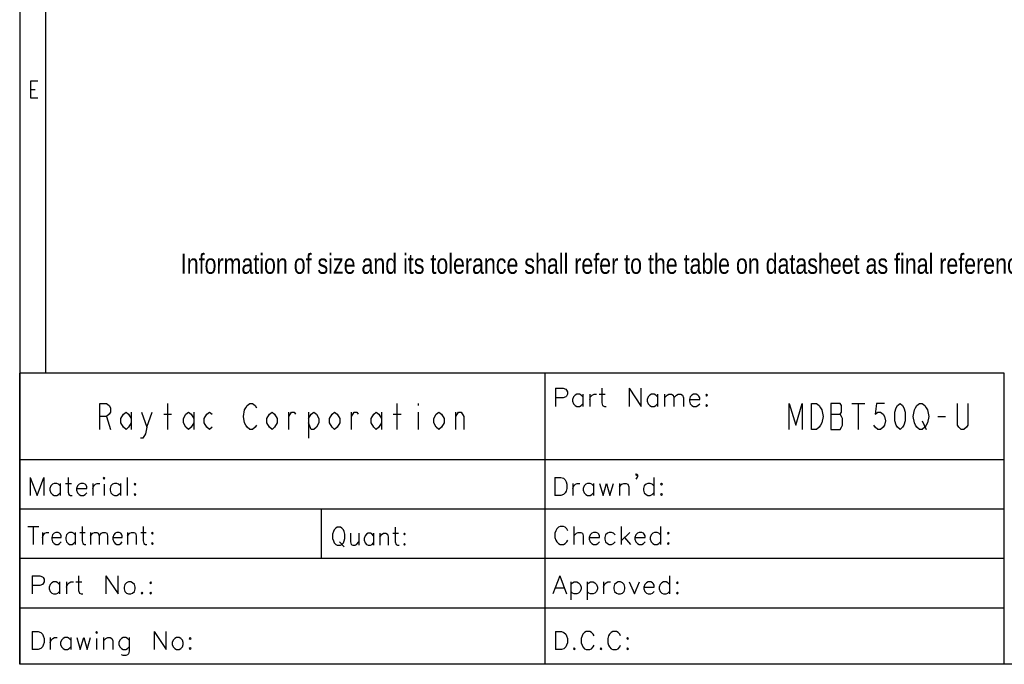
# Model space of a CAD drawing. Header units: millimetres. Extents: x 0 to 189, y 4 to 276.
# Tile 1 of 7: x 0 to 113, y 4 to 78. Entities that reach past the tile are written whole.
import ezdxf

# ---------------------------------------------------------------- set-up
doc = ezdxf.new("R2010")
doc.units = ezdxf.units.MM
doc.header["$LTSCALE"] = 19.36
doc.layers.get('0').update_dxf_attribs({"linetype": 'CONTINUOUS'})
doc.styles.get("Standard").update_dxf_attribs({"font": 'txt', "width": 0.8})

msp = doc.modelspace()

# ---------------------------------------------------------------- linework, layer by layer
at = {"color": 0, "lineweight": -2}
for p, q in [((0, 275.551), (0, 3.653)), ((2.977, 272.574), (2.977, 37.144)), ((1.279, 68.749), (1.279, 70.726)), ((1.279, 70.726), (2.07, 70.726)), ((1.279, 69.737), (1.774, 69.737)), ((2.07, 68.749), (1.279, 68.749)), ((113.282, 37.133), (0.002, 37.133)), ((0.002, 3.653), (0.002, 37.133)), ((60.462, 3.653), (60.462, 37.133)), ((113.282, 3.653), (113.282, 37.133)), ((61.633, 35.388), (62.523, 35.388)), ((61.633, 35.388), (61.633, 33.311)), ((62.523, 35.388), (62.819, 35.288)), ((62.819, 35.288), (62.916, 35.189)), ((62.916, 35.189), (63.016, 34.992)), ((66.969, 35.388), (66.969, 33.707)), ((70.132, 35.388), (71.515, 33.311)), ((70.132, 35.388), (70.132, 33.311)), ((71.515, 33.311), (71.515, 35.388)), ((62.523, 34.298), (61.633, 34.298)), ((62.819, 34.398), (62.523, 34.298)), ((62.916, 34.497), (62.819, 34.398)), ((63.016, 34.694), (62.916, 34.497)), ((63.016, 34.992), (63.016, 34.694)), ((63.707, 34.398), (63.61, 34.102)), ((63.61, 34.102), (63.61, 33.903)), ((63.906, 34.597), (63.707, 34.398)), ((64.102, 34.694), (63.906, 34.597)), ((64.401, 34.694), (64.102, 34.694)), ((64.597, 34.597), (64.401, 34.694)), ((64.796, 34.398), (64.597, 34.597)), ((64.796, 34.694), (64.796, 33.311)), ((65.587, 34.694), (65.587, 33.311)), ((65.587, 34.102), (65.684, 34.398)), ((65.684, 34.398), (65.883, 34.597)), ((65.883, 34.597), (66.079, 34.694)), ((66.079, 34.694), (66.375, 34.694)), ((66.673, 34.694), (67.365, 34.694)), ((72.305, 34.398), (72.206, 34.102)), ((72.206, 34.102), (72.206, 33.903)), ((72.502, 34.597), (72.305, 34.398)), ((72.701, 34.694), (72.502, 34.597)), ((72.997, 34.694), (72.701, 34.694)), ((73.196, 34.597), (72.997, 34.694)), ((73.392, 34.398), (73.196, 34.597)), ((73.392, 34.694), (73.392, 33.311)), ((74.183, 34.694), (74.183, 33.311)), ((74.183, 34.298), (74.479, 34.597)), ((74.479, 34.597), (74.678, 34.694)), ((74.678, 34.694), (74.974, 34.694)), ((74.974, 34.694), (75.17, 34.597)), ((75.17, 34.597), (75.269, 34.298)), ((75.269, 34.298), (75.565, 34.597)), ((75.269, 34.298), (75.269, 33.311)), ((75.565, 34.597), (75.764, 34.694)), ((75.764, 34.694), (76.06, 34.694)), ((76.06, 34.694), (76.259, 34.597)), ((76.259, 34.597), (76.356, 34.298)), ((76.356, 34.298), (76.356, 33.311)), ((77.147, 34.398), (77.05, 34.102)), ((77.05, 34.102), (78.233, 34.102)), ((77.05, 34.102), (77.05, 33.903)), ((77.346, 34.597), (77.147, 34.398)), ((77.542, 34.694), (77.346, 34.597)), ((77.838, 34.694), (77.542, 34.694)), ((78.037, 34.597), (77.838, 34.694)), ((78.136, 34.497), (78.037, 34.597)), ((78.233, 34.298), (78.136, 34.497)), ((78.233, 34.102), (78.233, 34.298)), ((79.024, 34.694), (78.927, 34.597)), ((78.927, 34.597), (79.024, 34.497)), ((79.124, 34.597), (79.024, 34.694)), ((79.024, 34.497), (79.124, 34.597)), ((9.232, 30.648), (9.232, 33.648)), ((9.232, 33.648), (9.982, 33.648)), ((9.982, 33.648), (10.282, 33.398)), ((10.282, 33.398), (10.432, 33.148)), ((10.432, 33.148), (10.432, 32.648)), ((17.032, 30.648), (17.032, 33.648)), ((25.732, 32.148), (25.882, 32.898)), ((25.882, 32.898), (26.032, 33.148)), ((26.032, 33.148), (26.182, 33.398)), ((26.182, 33.398), (26.482, 33.648)), ((26.482, 33.648), (26.782, 33.648)), ((26.782, 33.648), (27.082, 33.398)), ((27.082, 33.398), (27.232, 33.148)), ((43.432, 30.648), (43.432, 33.648)), ((45.832, 33.648), (45.832, 33.398)), ((63.61, 33.903), (63.707, 33.607)), ((63.707, 33.607), (63.906, 33.411)), ((63.906, 33.411), (64.102, 33.311)), ((64.102, 33.311), (64.401, 33.311)), ((64.401, 33.311), (64.597, 33.411)), ((64.597, 33.411), (64.796, 33.607)), ((66.969, 33.707), (67.069, 33.411)), ((67.069, 33.411), (67.265, 33.311)), ((67.265, 33.311), (67.464, 33.311)), ((72.206, 33.903), (72.305, 33.607)), ((72.305, 33.607), (72.502, 33.411)), ((72.502, 33.411), (72.701, 33.311)), ((72.701, 33.311), (72.997, 33.311)), ((72.997, 33.311), (73.196, 33.411)), ((73.196, 33.411), (73.392, 33.607)), ((77.05, 33.903), (77.147, 33.607)), ((77.147, 33.607), (77.346, 33.411)), ((77.346, 33.411), (77.542, 33.311)), ((77.542, 33.311), (77.838, 33.311)), ((77.838, 33.311), (78.037, 33.411)), ((78.037, 33.411), (78.233, 33.607)), ((79.024, 33.508), (78.927, 33.411)), ((78.927, 33.411), (79.024, 33.311)), ((79.124, 33.411), (79.024, 33.508)), ((79.024, 33.311), (79.124, 33.411)), ((88.532, 30.648), (88.532, 33.648)), ((88.532, 33.648), (89.282, 31.148)), ((89.282, 31.148), (90.032, 33.648)), ((90.032, 33.648), (90.032, 30.648)), ((91.082, 33.648), (91.682, 33.648)), ((91.082, 30.648), (91.082, 33.648)), ((91.682, 33.648), (91.982, 33.398)), ((91.982, 33.398), (92.132, 33.148)), ((92.132, 33.148), (92.282, 32.898)), ((92.282, 32.898), (92.432, 32.148)), ((93.332, 33.648), (93.332, 30.648)), ((94.382, 33.648), (93.332, 33.648)), ((94.532, 33.398), (94.382, 33.648)), ((94.532, 32.648), (94.532, 33.398)), ((95.732, 33.648), (97.232, 33.648)), ((96.482, 33.648), (96.482, 30.648)), ((98.582, 33.648), (98.432, 32.398)), ((99.482, 33.648), (98.582, 33.648)), ((100.682, 32.648), (100.832, 33.148)), ((100.832, 33.148), (100.982, 33.398)), ((100.982, 33.398), (101.282, 33.648)), ((101.282, 33.648), (101.582, 33.398)), ((101.582, 33.398), (101.732, 33.148)), ((101.732, 33.148), (101.882, 32.648)), ((102.782, 32.148), (102.932, 32.898)), ((102.932, 32.898), (103.082, 33.148)), ((103.082, 33.148), (103.232, 33.398)), ((103.232, 33.398), (103.532, 33.648)), ((103.532, 33.648), (103.832, 33.648)), ((103.832, 33.648), (104.132, 33.398)), ((104.132, 33.398), (104.282, 33.148)), ((104.282, 33.148), (104.432, 32.898)), ((104.432, 32.898), (104.582, 32.148)), ((107.882, 31.148), (107.882, 33.648)), ((109.082, 33.648), (109.082, 31.148)), ((9.982, 32.148), (9.232, 32.148)), ((10.282, 32.398), (9.982, 32.148)), ((9.982, 32.148), (10.432, 30.648)), ((10.432, 32.648), (10.282, 32.398)), ((11.632, 31.898), (11.932, 32.398)), ((11.632, 31.398), (11.632, 31.898)), ((11.932, 32.398), (12.232, 32.648)), ((12.232, 32.648), (12.532, 32.398)), ((12.532, 32.398), (12.832, 31.898)), ((12.832, 32.648), (12.832, 30.648)), ((14.032, 32.648), (14.632, 30.898)), ((14.632, 30.898), (15.232, 32.648)), ((16.582, 32.398), (17.482, 32.398)), ((18.832, 31.898), (19.132, 32.398)), ((18.832, 31.398), (18.832, 31.898)), ((19.132, 32.398), (19.432, 32.648)), ((19.432, 32.648), (19.732, 32.398)), ((19.732, 32.398), (20.032, 31.898)), ((20.032, 32.648), (20.032, 30.648)), ((21.232, 31.898), (21.532, 32.398)), ((21.232, 31.398), (21.232, 31.898)), ((21.532, 32.398), (21.832, 32.648)), ((21.832, 32.648), (22.132, 32.398)), ((25.882, 31.398), (25.732, 32.148)), ((28.432, 31.898), (28.732, 32.398)), ((28.432, 31.398), (28.432, 31.898)), ((28.732, 32.398), (29.032, 32.648)), ((29.032, 32.648), (29.332, 32.398)), ((29.332, 32.398), (29.632, 31.898)), ((29.632, 31.898), (29.632, 31.398)), ((30.982, 30.648), (30.982, 32.648)), ((30.982, 32.148), (31.282, 32.648)), ((31.282, 32.648), (31.582, 32.648)), ((31.582, 32.648), (31.732, 32.398)), ((33.232, 32.648), (33.232, 29.648)), ((33.232, 31.898), (33.532, 32.398)), ((33.532, 32.398), (33.832, 32.648)), ((33.832, 32.648), (34.132, 32.398)), ((34.132, 32.398), (34.432, 31.898)), ((34.432, 31.898), (34.432, 31.398)), ((35.632, 31.898), (35.932, 32.398)), ((35.632, 31.398), (35.632, 31.898)), ((35.932, 32.398), (36.232, 32.648)), ((36.232, 32.648), (36.532, 32.398)), ((36.532, 32.398), (36.832, 31.898)), ((36.832, 31.898), (36.832, 31.398)), ((38.182, 30.648), (38.182, 32.648)), ((38.182, 32.148), (38.482, 32.648)), ((38.482, 32.648), (38.782, 32.648)), ((38.782, 32.648), (38.932, 32.398)), ((40.432, 31.898), (40.732, 32.398)), ((40.432, 31.398), (40.432, 31.898)), ((40.732, 32.398), (41.032, 32.648)), ((41.032, 32.648), (41.332, 32.398)), ((41.332, 32.398), (41.632, 31.898)), ((41.632, 32.648), (41.632, 30.648)), ((42.982, 32.398), (43.882, 32.398)), ((45.832, 32.648), (45.832, 30.648)), ((47.632, 31.898), (47.932, 32.398)), ((47.632, 31.398), (47.632, 31.898)), ((47.932, 32.398), (48.232, 32.648)), ((48.232, 32.648), (48.532, 32.398)), ((48.532, 32.398), (48.832, 31.898)), ((48.832, 31.898), (48.832, 31.398)), ((50.182, 30.648), (50.182, 32.648)), ((50.182, 32.148), (50.482, 32.648)), ((50.482, 32.648), (50.782, 32.648)), ((50.782, 32.648), (51.082, 32.148)), ((51.082, 32.148), (51.082, 30.648)), ((92.432, 32.148), (92.282, 31.398)), ((93.332, 32.398), (94.382, 32.398)), ((94.382, 32.398), (94.532, 32.648)), ((94.532, 32.148), (94.382, 32.398)), ((94.682, 31.898), (94.532, 32.148)), ((94.682, 31.148), (94.682, 31.898)), ((98.432, 32.398), (98.732, 32.648)), ((98.732, 32.648), (99.032, 32.648)), ((99.032, 32.648), (99.332, 32.398)), ((99.332, 32.398), (99.482, 32.148)), ((99.482, 32.148), (99.632, 31.648)), ((100.682, 31.648), (100.682, 32.648)), ((101.882, 32.648), (101.882, 31.648)), ((102.932, 31.398), (102.782, 32.148)), ((104.582, 32.148), (104.432, 31.398)), ((105.632, 32.148), (106.532, 32.148)), ((11.932, 30.898), (11.632, 31.398)), ((12.232, 30.648), (11.932, 30.898)), ((12.532, 30.898), (12.232, 30.648)), ((12.832, 31.398), (12.532, 30.898)), ((14.632, 30.898), (14.482, 30.148)), ((19.132, 30.898), (18.832, 31.398)), ((19.432, 30.648), (19.132, 30.898)), ((19.732, 30.898), (19.432, 30.648)), ((20.032, 31.398), (19.732, 30.898)), ((21.532, 30.898), (21.232, 31.398)), ((21.832, 30.648), (21.532, 30.898)), ((22.132, 30.898), (21.832, 30.648)), ((26.032, 31.148), (25.882, 31.398)), ((26.182, 30.898), (26.032, 31.148)), ((26.482, 30.648), (26.182, 30.898)), ((26.782, 30.648), (26.482, 30.648)), ((27.082, 30.898), (26.782, 30.648)), ((27.232, 31.148), (27.082, 30.898)), ((28.732, 30.898), (28.432, 31.398)), ((29.032, 30.648), (28.732, 30.898)), ((29.332, 30.898), (29.032, 30.648)), ((29.632, 31.398), (29.332, 30.898)), ((33.532, 30.648), (33.232, 31.398)), ((33.832, 30.648), (33.532, 30.648)), ((34.132, 30.898), (33.832, 30.648)), ((34.432, 31.398), (34.132, 30.898)), ((35.932, 30.898), (35.632, 31.398)), ((36.232, 30.648), (35.932, 30.898)), ((36.532, 30.898), (36.232, 30.648)), ((36.832, 31.398), (36.532, 30.898)), ((40.732, 30.898), (40.432, 31.398)), ((41.032, 30.648), (40.732, 30.898)), ((41.332, 30.898), (41.032, 30.648)), ((41.632, 31.398), (41.332, 30.898)), ((47.932, 30.898), (47.632, 31.398)), ((48.232, 30.648), (47.932, 30.898)), ((48.532, 30.898), (48.232, 30.648)), ((48.832, 31.398), (48.532, 30.898)), ((91.682, 30.648), (91.082, 30.648)), ((91.982, 30.898), (91.682, 30.648)), ((92.132, 31.148), (91.982, 30.898)), ((92.282, 31.398), (92.132, 31.148)), ((93.332, 30.648), (94.382, 30.648)), ((94.382, 30.648), (94.532, 30.898)), ((94.532, 30.898), (94.682, 31.148)), ((98.432, 30.898), (98.282, 31.148)), ((98.732, 30.648), (98.432, 30.898)), ((99.032, 30.648), (98.732, 30.648)), ((99.332, 30.898), (99.032, 30.648)), ((99.482, 31.148), (99.332, 30.898)), ((99.632, 31.648), (99.482, 31.148)), ((100.832, 31.148), (100.682, 31.648)), ((100.982, 30.898), (100.832, 31.148)), ((101.282, 30.648), (100.982, 30.898)), ((101.582, 30.898), (101.282, 30.648)), ((101.732, 31.148), (101.582, 30.898)), ((101.882, 31.648), (101.732, 31.148)), ((103.082, 31.148), (102.932, 31.398)), ((103.232, 30.898), (103.082, 31.148)), ((103.532, 30.648), (103.232, 30.898)), ((103.832, 30.648), (103.532, 30.648)), ((103.832, 31.648), (104.282, 30.648)), ((104.132, 30.898), (103.832, 30.648)), ((104.282, 31.148), (104.132, 30.898)), ((104.432, 31.398), (104.282, 31.148)), ((108.032, 30.898), (107.882, 31.148)), ((108.332, 30.648), (108.032, 30.898)), ((108.632, 30.648), (108.332, 30.648)), ((108.932, 30.898), (108.632, 30.648)), ((109.082, 31.148), (108.932, 30.898)), ((14.182, 29.648), (13.882, 29.648)), ((14.482, 30.148), (14.182, 29.648)), ((113.282, 27.163), (0.002, 27.163)), ((1.209, 25.147), (2.001, 23.066)), ((1.209, 25.147), (1.209, 23.066)), ((2.001, 23.066), (2.793, 25.147)), ((2.793, 25.147), (2.793, 23.066)), ((5.559, 25.147), (5.559, 23.462)), ((9.708, 25.147), (9.614, 25.046)), ((9.614, 25.046), (9.708, 24.945)), ((9.809, 25.046), (9.708, 25.147)), ((9.708, 24.945), (9.809, 25.046)), ((12.38, 25.147), (12.38, 23.066)), ((61.585, 25.143), (62.276, 25.143)), ((61.585, 25.143), (61.585, 23.067)), ((62.276, 25.143), (62.572, 25.043)), ((62.572, 25.043), (62.771, 24.847)), ((70.875, 25.439), (70.971, 25.538)), ((70.971, 25.342), (70.875, 25.439)), ((70.971, 25.043), (70.875, 24.944)), ((70.971, 25.538), (71.071, 25.439)), ((71.071, 25.439), (70.971, 25.342)), ((71.071, 25.242), (70.971, 25.043)), ((71.071, 25.439), (71.071, 25.242)), ((72.948, 25.143), (72.948, 23.067)), ((3.585, 24.153), (3.485, 23.858)), ((3.485, 23.858), (3.485, 23.663)), ((3.78, 24.354), (3.585, 24.153)), ((3.981, 24.455), (3.78, 24.354)), ((4.277, 24.455), (3.981, 24.455)), ((4.472, 24.354), (4.277, 24.455)), ((4.673, 24.153), (4.472, 24.354)), ((4.673, 24.455), (4.673, 23.066)), ((5.264, 24.455), (5.955, 24.455)), ((6.647, 24.153), (6.546, 23.858)), ((6.546, 23.858), (7.734, 23.858)), ((6.546, 23.858), (6.546, 23.663)), ((6.842, 24.354), (6.647, 24.153)), ((7.043, 24.455), (6.842, 24.354)), ((7.338, 24.455), (7.043, 24.455)), ((7.533, 24.354), (7.338, 24.455)), ((7.634, 24.254), (7.533, 24.354)), ((7.734, 24.059), (7.634, 24.254)), ((7.734, 23.858), (7.734, 24.059)), ((8.426, 24.455), (8.426, 23.066)), ((8.426, 23.858), (8.526, 24.153)), ((8.526, 24.153), (8.721, 24.354)), ((8.721, 24.354), (8.923, 24.455)), ((8.923, 24.455), (9.218, 24.455)), ((9.708, 24.354), (9.708, 23.066)), ((10.5, 24.153), (10.4, 23.858)), ((10.4, 23.858), (10.4, 23.663)), ((10.695, 24.354), (10.5, 24.153)), ((10.897, 24.455), (10.695, 24.354)), ((11.192, 24.455), (10.897, 24.455)), ((11.387, 24.354), (11.192, 24.455)), ((11.588, 24.153), (11.387, 24.354)), ((11.588, 24.455), (11.588, 23.066)), ((13.267, 24.455), (13.166, 24.354)), ((13.166, 24.354), (13.267, 24.254)), ((13.367, 24.354), (13.267, 24.455)), ((13.267, 24.254), (13.367, 24.354)), ((62.771, 24.847), (62.87, 24.648)), ((62.87, 24.648), (62.967, 24.352)), ((62.967, 23.857), (62.87, 23.561)), ((62.967, 24.352), (62.967, 23.857)), ((63.658, 24.452), (63.658, 23.067)), ((63.658, 23.857), (63.758, 24.153)), ((63.758, 24.153), (63.957, 24.352)), ((63.957, 24.352), (64.153, 24.452)), ((64.153, 24.452), (64.449, 24.452)), ((64.944, 24.153), (64.844, 23.857)), ((64.844, 23.857), (64.844, 23.661)), ((65.143, 24.352), (64.944, 24.153)), ((65.339, 24.452), (65.143, 24.352)), ((65.635, 24.452), (65.339, 24.452)), ((65.834, 24.352), (65.635, 24.452)), ((66.031, 24.153), (65.834, 24.352)), ((66.031, 24.452), (66.031, 23.067)), ((66.722, 24.452), (67.117, 23.067)), ((67.117, 23.067), (67.513, 24.452)), ((67.513, 24.452), (67.908, 23.067)), ((67.908, 23.067), (68.303, 24.452)), ((68.997, 24.452), (68.997, 23.067)), ((68.997, 24.056), (69.293, 24.352)), ((69.293, 24.352), (69.489, 24.452)), ((69.489, 24.452), (69.785, 24.452)), ((69.785, 24.452), (69.984, 24.352)), ((69.984, 24.352), (70.084, 24.056)), ((70.084, 24.056), (70.084, 23.067)), ((71.862, 24.153), (71.762, 23.857)), ((71.762, 23.857), (71.762, 23.661)), ((72.061, 24.352), (71.862, 24.153)), ((72.257, 24.452), (72.061, 24.352)), ((72.553, 24.452), (72.257, 24.452)), ((72.752, 24.352), (72.553, 24.452)), ((72.948, 24.153), (72.752, 24.352)), ((73.838, 24.452), (73.739, 24.352)), ((73.739, 24.352), (73.838, 24.253)), ((73.938, 24.352), (73.838, 24.452)), ((73.838, 24.253), (73.938, 24.352)), ((3.485, 23.663), (3.585, 23.367)), ((3.585, 23.367), (3.78, 23.166)), ((3.78, 23.166), (3.981, 23.066)), ((3.981, 23.066), (4.277, 23.066)), ((4.277, 23.066), (4.472, 23.166)), ((4.472, 23.166), (4.673, 23.367)), ((5.559, 23.462), (5.66, 23.166)), ((5.66, 23.166), (5.855, 23.066)), ((5.855, 23.066), (6.056, 23.066)), ((6.546, 23.663), (6.647, 23.367)), ((6.647, 23.367), (6.842, 23.166)), ((6.842, 23.166), (7.043, 23.066)), ((7.043, 23.066), (7.338, 23.066)), ((7.338, 23.066), (7.533, 23.166)), ((7.533, 23.166), (7.734, 23.367)), ((10.4, 23.663), (10.5, 23.367)), ((10.5, 23.367), (10.695, 23.166)), ((10.695, 23.166), (10.897, 23.066)), ((10.897, 23.066), (11.192, 23.066)), ((11.192, 23.066), (11.387, 23.166)), ((11.387, 23.166), (11.588, 23.367)), ((13.267, 23.267), (13.166, 23.166)), ((13.166, 23.166), (13.267, 23.066)), ((13.367, 23.166), (13.267, 23.267)), ((13.267, 23.066), (13.367, 23.166)), ((62.276, 23.067), (61.585, 23.067)), ((62.572, 23.166), (62.276, 23.067)), ((62.771, 23.362), (62.572, 23.166)), ((62.87, 23.561), (62.771, 23.362)), ((64.844, 23.661), (64.944, 23.362)), ((64.944, 23.362), (65.143, 23.166)), ((65.143, 23.166), (65.339, 23.067)), ((65.339, 23.067), (65.635, 23.067)), ((65.635, 23.067), (65.834, 23.166)), ((65.834, 23.166), (66.031, 23.362)), ((71.762, 23.661), (71.862, 23.362)), ((71.862, 23.362), (72.061, 23.166)), ((72.061, 23.166), (72.257, 23.067)), ((72.257, 23.067), (72.553, 23.067)), ((72.553, 23.067), (72.752, 23.166)), ((72.752, 23.166), (72.948, 23.362)), ((73.838, 23.266), (73.739, 23.166)), ((73.739, 23.166), (73.838, 23.067)), ((73.938, 23.166), (73.838, 23.266)), ((73.838, 23.067), (73.938, 23.166)), ((113.282, 21.483), (0.002, 21.483)), ((34.732, 15.803), (34.732, 21.483)), ((0.945, 19.514), (2.19, 19.514)), ((1.568, 19.514), (1.568, 17.433)), ((7.175, 19.514), (7.175, 17.829)), ((14.197, 19.514), (14.197, 17.829)), ((36.359, 19.315), (36.182, 19.116)), ((36.539, 19.414), (36.359, 19.315)), ((36.894, 19.414), (36.539, 19.414)), ((37.072, 19.315), (36.894, 19.414)), ((37.249, 19.116), (37.072, 19.315)), ((43.209, 19.414), (43.209, 17.733)), ((61.98, 19.411), (61.781, 19.215)), ((62.176, 19.511), (61.98, 19.411)), ((62.572, 19.511), (62.176, 19.511)), ((62.768, 19.411), (62.572, 19.511)), ((62.967, 19.215), (62.768, 19.411)), ((63.758, 19.511), (63.758, 17.435)), ((69.194, 19.511), (69.194, 17.435)), ((73.739, 19.511), (73.739, 17.435)), ((2.637, 18.822), (2.637, 17.433)), ((2.637, 18.225), (2.725, 18.521)), ((2.725, 18.521), (2.907, 18.722)), ((2.907, 18.722), (3.083, 18.822)), ((3.083, 18.822), (3.347, 18.822)), ((3.793, 18.521), (3.705, 18.225)), ((3.705, 18.225), (4.774, 18.225)), ((3.705, 18.225), (3.705, 18.03)), ((3.969, 18.722), (3.793, 18.521)), ((4.152, 18.822), (3.969, 18.722)), ((4.416, 18.822), (4.152, 18.822)), ((4.592, 18.722), (4.416, 18.822)), ((4.686, 18.621), (4.592, 18.722)), ((4.774, 18.426), (4.686, 18.621)), ((4.774, 18.225), (4.774, 18.426)), ((5.396, 18.521), (5.308, 18.225)), ((5.308, 18.225), (5.308, 18.03)), ((5.572, 18.722), (5.396, 18.521)), ((5.748, 18.822), (5.572, 18.722)), ((6.019, 18.822), (5.748, 18.822)), ((6.195, 18.722), (6.019, 18.822)), ((6.371, 18.521), (6.195, 18.722)), ((6.371, 18.822), (6.371, 17.433)), ((6.905, 18.822), (7.527, 18.822)), ((8.15, 18.822), (8.15, 17.433)), ((8.15, 18.426), (8.42, 18.722)), ((8.42, 18.722), (8.596, 18.822)), ((8.596, 18.822), (8.86, 18.822)), ((8.86, 18.822), (9.043, 18.722)), ((9.043, 18.722), (9.131, 18.426)), ((9.131, 18.426), (9.395, 18.722)), ((9.131, 18.426), (9.131, 17.433)), ((9.395, 18.722), (9.577, 18.822)), ((9.577, 18.822), (9.841, 18.822)), ((9.841, 18.822), (10.017, 18.722)), ((10.017, 18.722), (10.111, 18.426)), ((10.111, 18.426), (10.111, 17.433)), ((10.822, 18.521), (10.734, 18.225)), ((10.734, 18.225), (11.796, 18.225)), ((10.734, 18.225), (10.734, 18.03)), ((10.998, 18.722), (10.822, 18.521)), ((11.174, 18.822), (10.998, 18.722)), ((11.444, 18.822), (11.174, 18.822)), ((11.62, 18.722), (11.444, 18.822)), ((11.708, 18.621), (11.62, 18.722)), ((11.796, 18.426), (11.708, 18.621)), ((11.796, 18.225), (11.796, 18.426)), ((12.418, 18.822), (12.418, 17.433)), ((12.418, 18.426), (12.689, 18.722)), ((12.689, 18.722), (12.865, 18.822)), ((12.865, 18.822), (13.135, 18.822)), ((13.135, 18.822), (13.311, 18.722)), ((13.311, 18.722), (13.399, 18.426)), ((13.399, 18.426), (13.399, 17.433)), ((13.933, 18.822), (14.556, 18.822)), ((15.266, 18.822), (15.178, 18.722)), ((15.178, 18.722), (15.266, 18.621)), ((15.354, 18.722), (15.266, 18.822)), ((15.266, 18.621), (15.354, 18.722)), ((36.093, 18.919), (36.004, 18.623)), ((36.004, 18.623), (36.004, 18.128)), ((36.004, 18.128), (36.093, 17.83)), ((36.182, 19.116), (36.093, 18.919)), ((37.338, 18.919), (37.249, 19.116)), ((37.427, 18.623), (37.338, 18.919)), ((37.338, 17.83), (37.427, 18.128)), ((37.427, 18.128), (37.427, 18.623)), ((38.051, 18.72), (38.051, 17.733)), ((39.027, 18.72), (39.027, 17.338)), ((39.74, 18.424), (39.651, 18.128)), ((39.651, 18.128), (39.651, 17.929)), ((39.917, 18.623), (39.74, 18.424)), ((40.095, 18.72), (39.917, 18.623)), ((40.361, 18.72), (40.095, 18.72)), ((40.541, 18.623), (40.361, 18.72)), ((40.719, 18.424), (40.541, 18.623)), ((40.719, 18.72), (40.719, 17.338)), ((41.429, 18.72), (41.429, 17.338)), ((41.429, 18.325), (41.695, 18.623)), ((41.695, 18.623), (41.875, 18.72)), ((41.875, 18.72), (42.142, 18.72)), ((42.142, 18.72), (42.319, 18.623)), ((42.319, 18.623), (42.408, 18.325)), ((42.408, 18.325), (42.408, 17.338)), ((42.94, 18.72), (43.564, 18.72)), ((44.274, 18.72), (44.186, 18.623)), ((44.186, 18.623), (44.274, 18.524)), ((44.363, 18.623), (44.274, 18.72)), ((44.274, 18.524), (44.363, 18.623)), ((61.682, 19.016), (61.585, 18.72)), ((61.585, 18.72), (61.585, 18.225)), ((61.585, 18.225), (61.682, 17.929)), ((61.781, 19.215), (61.682, 19.016)), ((63.067, 19.016), (62.967, 19.215)), ((63.758, 18.422), (64.054, 18.72)), ((64.054, 18.72), (64.253, 18.817)), ((64.253, 18.817), (64.549, 18.817)), ((64.549, 18.817), (64.745, 18.72)), ((64.745, 18.72), (64.844, 18.422)), ((64.844, 18.422), (64.844, 17.435)), ((65.635, 18.521), (65.536, 18.225)), ((65.536, 18.225), (66.722, 18.225)), ((65.536, 18.225), (65.536, 18.026)), ((65.832, 18.72), (65.635, 18.521)), ((66.031, 18.817), (65.832, 18.72)), ((66.326, 18.817), (66.031, 18.817)), ((66.525, 18.72), (66.326, 18.817)), ((66.622, 18.621), (66.525, 18.72)), ((66.722, 18.422), (66.622, 18.621)), ((66.722, 18.225), (66.722, 18.422)), ((67.413, 18.521), (67.316, 18.225)), ((67.316, 18.225), (67.316, 18.026)), ((67.612, 18.72), (67.413, 18.521)), ((67.808, 18.817), (67.612, 18.72)), ((68.104, 18.817), (67.808, 18.817)), ((68.303, 18.72), (68.104, 18.817)), ((68.5, 18.521), (68.303, 18.72)), ((70.181, 18.817), (69.194, 17.83)), ((69.589, 18.225), (70.28, 17.435)), ((70.872, 18.521), (70.775, 18.225)), ((70.775, 18.225), (71.958, 18.225)), ((70.775, 18.225), (70.775, 18.026)), ((71.071, 18.72), (70.872, 18.521)), ((71.267, 18.817), (71.071, 18.72)), ((71.563, 18.817), (71.267, 18.817)), ((71.762, 18.72), (71.563, 18.817)), ((71.862, 18.621), (71.762, 18.72)), ((71.958, 18.422), (71.862, 18.621)), ((71.958, 18.225), (71.958, 18.422)), ((72.652, 18.521), (72.553, 18.225)), ((72.553, 18.225), (72.553, 18.026)), ((72.849, 18.72), (72.652, 18.521)), ((73.048, 18.817), (72.849, 18.72)), ((73.344, 18.817), (73.048, 18.817)), ((73.54, 18.72), (73.344, 18.817)), ((73.739, 18.521), (73.54, 18.72)), ((74.627, 18.817), (74.53, 18.72)), ((74.53, 18.72), (74.627, 18.621)), ((74.726, 18.72), (74.627, 18.817)), ((74.627, 18.621), (74.726, 18.72)), ((3.705, 18.03), (3.793, 17.735)), ((3.793, 17.735), (3.969, 17.534)), ((3.969, 17.534), (4.152, 17.433)), ((4.152, 17.433), (4.416, 17.433)), ((4.416, 17.433), (4.592, 17.534)), ((4.592, 17.534), (4.774, 17.735)), ((5.308, 18.03), (5.396, 17.735)), ((5.396, 17.735), (5.572, 17.534)), ((5.572, 17.534), (5.748, 17.433)), ((5.748, 17.433), (6.019, 17.433)), ((6.019, 17.433), (6.195, 17.534)), ((6.195, 17.534), (6.371, 17.735)), ((7.175, 17.829), (7.263, 17.534)), ((7.263, 17.534), (7.439, 17.433)), ((7.439, 17.433), (7.615, 17.433)), ((10.734, 18.03), (10.822, 17.735)), ((10.822, 17.735), (10.998, 17.534)), ((10.998, 17.534), (11.174, 17.433)), ((11.174, 17.433), (11.444, 17.433)), ((11.444, 17.433), (11.62, 17.534)), ((11.62, 17.534), (11.796, 17.735)), ((14.197, 17.829), (14.286, 17.534)), ((14.286, 17.534), (14.468, 17.433)), ((14.468, 17.433), (14.644, 17.433)), ((15.266, 17.634), (15.178, 17.534)), ((15.178, 17.534), (15.266, 17.433)), ((15.354, 17.534), (15.266, 17.634)), ((15.266, 17.433), (15.354, 17.534)), ((36.093, 17.83), (36.182, 17.634)), ((36.182, 17.634), (36.359, 17.435)), ((36.359, 17.435), (36.539, 17.338)), ((36.539, 17.338), (36.894, 17.338)), ((36.805, 17.733), (37.338, 17.139)), ((36.894, 17.338), (37.072, 17.435)), ((37.072, 17.435), (37.249, 17.634)), ((37.249, 17.634), (37.338, 17.83)), ((38.051, 17.733), (38.14, 17.435)), ((38.14, 17.435), (38.317, 17.338)), ((38.317, 17.338), (38.583, 17.338)), ((38.583, 17.338), (38.761, 17.435)), ((38.761, 17.435), (39.027, 17.733)), ((39.651, 17.929), (39.74, 17.634)), ((39.74, 17.634), (39.917, 17.435)), ((39.917, 17.435), (40.095, 17.338)), ((40.095, 17.338), (40.361, 17.338)), ((40.361, 17.338), (40.541, 17.435)), ((40.541, 17.435), (40.719, 17.634)), ((43.209, 17.733), (43.298, 17.435)), ((43.298, 17.435), (43.476, 17.338)), ((43.476, 17.338), (43.653, 17.338)), ((44.274, 17.534), (44.186, 17.435)), ((44.186, 17.435), (44.274, 17.338)), ((44.363, 17.435), (44.274, 17.534)), ((44.274, 17.338), (44.363, 17.435)), ((61.682, 17.929), (61.781, 17.73)), ((61.781, 17.73), (61.98, 17.534)), ((61.98, 17.534), (62.176, 17.435)), ((62.176, 17.435), (62.572, 17.435)), ((62.572, 17.435), (62.768, 17.534)), ((62.768, 17.534), (62.967, 17.73)), ((62.967, 17.73), (63.067, 17.929)), ((65.536, 18.026), (65.635, 17.73)), ((65.635, 17.73), (65.832, 17.534)), ((65.832, 17.534), (66.031, 17.435)), ((66.031, 17.435), (66.326, 17.435)), ((66.326, 17.435), (66.525, 17.534)), ((66.525, 17.534), (66.722, 17.73)), ((67.316, 18.026), (67.413, 17.73)), ((67.413, 17.73), (67.612, 17.534)), ((67.612, 17.534), (67.808, 17.435)), ((67.808, 17.435), (68.104, 17.435)), ((68.104, 17.435), (68.303, 17.534)), ((68.303, 17.534), (68.5, 17.73)), ((70.775, 18.026), (70.872, 17.73)), ((70.872, 17.73), (71.071, 17.534)), ((71.071, 17.534), (71.267, 17.435)), ((71.267, 17.435), (71.563, 17.435)), ((71.563, 17.435), (71.762, 17.534)), ((71.762, 17.534), (71.958, 17.73)), ((72.553, 18.026), (72.652, 17.73)), ((72.652, 17.73), (72.849, 17.534)), ((72.849, 17.534), (73.048, 17.435)), ((73.048, 17.435), (73.344, 17.435)), ((73.344, 17.435), (73.54, 17.534)), ((73.54, 17.534), (73.739, 17.73)), ((74.627, 17.631), (74.53, 17.534)), ((74.53, 17.534), (74.627, 17.435)), ((74.726, 17.534), (74.627, 17.631)), ((74.627, 17.435), (74.726, 17.534)), ((113.282, 15.803), (0.002, 15.803)), ((1.436, 13.818), (2.322, 13.818)), ((1.436, 13.818), (1.436, 11.744)), ((2.322, 13.818), (2.618, 13.724)), ((2.618, 13.724), (2.718, 13.623)), ((2.718, 13.623), (2.819, 13.428)), ((6.767, 13.818), (6.767, 12.14)), ((9.929, 13.818), (11.312, 11.744)), ((9.929, 13.818), (9.929, 11.744)), ((11.312, 11.744), (11.312, 13.818)), ((62.128, 13.82), (61.337, 11.743)), ((62.128, 13.82), (62.916, 11.743)), ((74.774, 13.82), (74.774, 11.743)), ((2.322, 12.731), (1.436, 12.731)), ((2.618, 12.831), (2.322, 12.731)), ((2.718, 12.932), (2.618, 12.831)), ((2.819, 13.127), (2.718, 12.932)), ((2.819, 13.428), (2.819, 13.127)), ((3.51, 12.831), (3.41, 12.536)), ((3.41, 12.536), (3.41, 12.341)), ((3.705, 13.032), (3.51, 12.831)), ((3.906, 13.127), (3.705, 13.032)), ((4.202, 13.127), (3.906, 13.127)), ((4.397, 13.032), (4.202, 13.127)), ((4.598, 12.831), (4.397, 13.032)), ((4.598, 13.127), (4.598, 11.744)), ((5.384, 13.127), (5.384, 11.744)), ((5.384, 12.536), (5.484, 12.831)), ((5.484, 12.831), (5.679, 13.032)), ((5.679, 13.032), (5.88, 13.127)), ((5.88, 13.127), (6.176, 13.127)), ((6.471, 13.127), (7.163, 13.127)), ((12.104, 12.831), (12.01, 12.536)), ((12.01, 12.536), (12.01, 12.341)), ((12.305, 13.032), (12.104, 12.831)), ((12.5, 13.127), (12.305, 13.032)), ((12.796, 13.127), (12.5, 13.127)), ((12.997, 13.032), (12.796, 13.127)), ((13.192, 12.831), (12.997, 13.032)), ((13.292, 12.536), (13.192, 12.831)), ((13.292, 12.341), (13.292, 12.536)), ((15.071, 13.127), (14.971, 13.032)), ((14.971, 13.032), (15.071, 12.932)), ((15.172, 13.032), (15.071, 13.127)), ((15.071, 12.932), (15.172, 13.032)), ((63.411, 13.129), (63.411, 11.052)), ((63.411, 12.83), (63.61, 13.029)), ((63.61, 13.029), (63.806, 13.129)), ((63.806, 13.129), (64.102, 13.129)), ((64.102, 13.129), (64.301, 13.029)), ((64.301, 13.029), (64.498, 12.83)), ((64.498, 12.83), (64.597, 12.534)), ((64.597, 12.534), (64.597, 12.338)), ((65.288, 13.129), (65.288, 11.052)), ((65.288, 12.83), (65.487, 13.029)), ((65.487, 13.029), (65.684, 13.129)), ((65.684, 13.129), (65.98, 13.129)), ((65.98, 13.129), (66.179, 13.029)), ((66.179, 13.029), (66.375, 12.83)), ((66.375, 12.83), (66.474, 12.534)), ((66.474, 12.534), (66.474, 12.338)), ((67.166, 13.129), (67.166, 11.743)), ((67.166, 12.534), (67.265, 12.83)), ((67.265, 12.83), (67.464, 13.029)), ((67.464, 13.029), (67.661, 13.129)), ((67.661, 13.129), (67.956, 13.129)), ((68.451, 12.83), (68.352, 12.534)), ((68.352, 12.534), (68.352, 12.338)), ((68.65, 13.029), (68.451, 12.83)), ((68.847, 13.129), (68.65, 13.029)), ((69.142, 13.129), (68.847, 13.129)), ((69.341, 13.029), (69.142, 13.129)), ((69.538, 12.83), (69.341, 13.029)), ((69.637, 12.534), (69.538, 12.83)), ((69.637, 12.338), (69.637, 12.534)), ((70.132, 13.129), (70.724, 11.743)), ((70.724, 11.743), (71.318, 13.129)), ((71.91, 12.83), (71.811, 12.534)), ((71.811, 12.534), (72.997, 12.534)), ((71.811, 12.534), (71.811, 12.338)), ((72.106, 13.029), (71.91, 12.83)), ((72.305, 13.129), (72.106, 13.029)), ((72.601, 13.129), (72.305, 13.129)), ((72.8, 13.029), (72.601, 13.129)), ((72.897, 12.93), (72.8, 13.029)), ((72.997, 12.733), (72.897, 12.93)), ((72.997, 12.534), (72.997, 12.733)), ((73.688, 12.83), (73.591, 12.534)), ((73.591, 12.534), (73.591, 12.338)), ((73.887, 13.029), (73.688, 12.83)), ((74.083, 13.129), (73.887, 13.029)), ((74.382, 13.129), (74.083, 13.129)), ((74.578, 13.029), (74.382, 13.129)), ((74.774, 12.83), (74.578, 13.029)), ((75.665, 13.129), (75.565, 13.029)), ((75.565, 13.029), (75.665, 12.93)), ((75.764, 13.029), (75.665, 13.129)), ((75.665, 12.93), (75.764, 13.029)), ((3.41, 12.341), (3.51, 12.039)), ((3.51, 12.039), (3.705, 11.844)), ((3.705, 11.844), (3.906, 11.744)), ((3.906, 11.744), (4.202, 11.744)), ((4.202, 11.744), (4.397, 11.844)), ((4.397, 11.844), (4.598, 12.039)), ((6.767, 12.14), (6.867, 11.844)), ((6.867, 11.844), (7.069, 11.744)), ((7.069, 11.744), (7.263, 11.744)), ((12.01, 12.341), (12.104, 12.039)), ((12.104, 12.039), (12.305, 11.844)), ((12.305, 11.844), (12.5, 11.744)), ((12.5, 11.744), (12.796, 11.744)), ((12.796, 11.744), (12.997, 11.844)), ((12.997, 11.844), (13.192, 12.039)), ((13.192, 12.039), (13.292, 12.341)), ((14.084, 11.945), (13.984, 11.844)), ((13.984, 11.844), (14.084, 11.744)), ((14.179, 11.844), (14.084, 11.945)), ((14.084, 11.744), (14.179, 11.844)), ((15.071, 11.945), (14.971, 11.844)), ((14.971, 11.844), (15.071, 11.744)), ((15.172, 11.844), (15.071, 11.945)), ((15.071, 11.744), (15.172, 11.844)), ((61.633, 12.435), (62.62, 12.435)), ((63.61, 11.843), (63.411, 12.039)), ((63.806, 11.743), (63.61, 11.843)), ((64.102, 11.743), (63.806, 11.743)), ((64.301, 11.843), (64.102, 11.743)), ((64.498, 12.039), (64.301, 11.843)), ((64.597, 12.338), (64.498, 12.039)), ((65.487, 11.843), (65.288, 12.039)), ((65.684, 11.743), (65.487, 11.843)), ((65.98, 11.743), (65.684, 11.743)), ((66.179, 11.843), (65.98, 11.743)), ((66.375, 12.039), (66.179, 11.843)), ((66.474, 12.338), (66.375, 12.039)), ((68.352, 12.338), (68.451, 12.039)), ((68.451, 12.039), (68.65, 11.843)), ((68.65, 11.843), (68.847, 11.743)), ((68.847, 11.743), (69.142, 11.743)), ((69.142, 11.743), (69.341, 11.843)), ((69.341, 11.843), (69.538, 12.039)), ((69.538, 12.039), (69.637, 12.338)), ((71.811, 12.338), (71.91, 12.039)), ((71.91, 12.039), (72.106, 11.843)), ((72.106, 11.843), (72.305, 11.743)), ((72.305, 11.743), (72.601, 11.743)), ((72.601, 11.743), (72.8, 11.843)), ((72.8, 11.843), (72.997, 12.039)), ((73.591, 12.338), (73.688, 12.039)), ((73.688, 12.039), (73.887, 11.843)), ((73.887, 11.843), (74.083, 11.743)), ((74.083, 11.743), (74.382, 11.743)), ((74.382, 11.743), (74.578, 11.843)), ((74.578, 11.843), (74.774, 12.039)), ((75.665, 11.942), (75.565, 11.843)), ((75.565, 11.843), (75.665, 11.743)), ((75.764, 11.843), (75.665, 11.942)), ((75.665, 11.743), (75.764, 11.843)), ((113.282, 10.123), (0.002, 10.123)), ((1.436, 7.425), (2.127, 7.425)), ((1.436, 7.425), (1.436, 5.35)), ((2.127, 7.425), (2.423, 7.324)), ((2.423, 7.324), (2.618, 7.129)), ((2.618, 7.129), (2.718, 6.934)), ((2.718, 6.934), (2.819, 6.633)), ((8.841, 7.425), (8.747, 7.324)), ((8.747, 7.324), (8.841, 7.23)), ((8.942, 7.324), (8.841, 7.425)), ((8.841, 7.23), (8.942, 7.324)), ((15.467, 7.425), (16.85, 5.35)), ((15.467, 7.425), (15.467, 5.35)), ((16.85, 5.35), (16.85, 7.425)), ((61.633, 7.424), (62.324, 7.424)), ((61.633, 7.424), (61.633, 5.348)), ((62.324, 7.424), (62.62, 7.324)), ((62.62, 7.324), (62.819, 7.128)), ((62.819, 7.128), (62.916, 6.929)), ((62.916, 6.929), (63.016, 6.633)), ((64.697, 6.929), (64.597, 6.633)), ((64.796, 7.128), (64.697, 6.929)), ((64.992, 7.324), (64.796, 7.128)), ((65.191, 7.424), (64.992, 7.324)), ((65.587, 7.424), (65.191, 7.424)), ((65.783, 7.324), (65.587, 7.424)), ((65.98, 7.128), (65.783, 7.324)), ((66.079, 6.929), (65.98, 7.128)), ((67.76, 6.929), (67.661, 6.633)), ((67.86, 7.128), (67.76, 6.929)), ((68.056, 7.324), (67.86, 7.128)), ((68.255, 7.424), (68.056, 7.324)), ((68.65, 7.424), (68.255, 7.424)), ((68.847, 7.324), (68.65, 7.424)), ((69.043, 7.128), (68.847, 7.324)), ((69.142, 6.929), (69.043, 7.128)), ((2.718, 5.847), (2.618, 5.646)), ((2.819, 6.142), (2.718, 5.847)), ((2.819, 6.633), (2.819, 6.142)), ((3.51, 6.733), (3.51, 5.35)), ((3.51, 6.142), (3.605, 6.438)), ((3.605, 6.438), (3.806, 6.633)), ((3.806, 6.633), (4.001, 6.733)), ((4.001, 6.733), (4.296, 6.733)), ((4.793, 6.438), (4.692, 6.142)), ((4.692, 6.142), (4.692, 5.941)), ((4.692, 5.941), (4.793, 5.646)), ((4.988, 6.633), (4.793, 6.438)), ((5.189, 6.733), (4.988, 6.633)), ((5.484, 6.733), (5.189, 6.733)), ((5.679, 6.633), (5.484, 6.733)), ((5.88, 6.438), (5.679, 6.633)), ((5.88, 6.733), (5.88, 5.35)), ((6.572, 6.733), (6.968, 5.35)), ((6.968, 5.35), (7.364, 6.733)), ((7.364, 6.733), (7.76, 5.35)), ((7.76, 5.35), (8.15, 6.733)), ((8.841, 6.633), (8.841, 5.35)), ((9.633, 6.733), (9.633, 5.35)), ((9.633, 6.337), (9.929, 6.633)), ((9.929, 6.633), (10.13, 6.733)), ((10.13, 6.733), (10.426, 6.733)), ((10.426, 6.733), (10.62, 6.633)), ((10.62, 6.633), (10.721, 6.337)), ((10.721, 6.337), (10.721, 5.35)), ((11.513, 6.438), (11.413, 6.142)), ((11.413, 6.142), (11.413, 5.941)), ((11.413, 5.941), (11.513, 5.646)), ((11.708, 6.633), (11.513, 6.438)), ((11.909, 6.733), (11.708, 6.633)), ((12.205, 6.733), (11.909, 6.733)), ((12.4, 6.633), (12.205, 6.733)), ((12.601, 6.438), (12.4, 6.633)), ((12.601, 6.733), (12.601, 5.155)), ((17.643, 6.438), (17.542, 6.142)), ((17.542, 6.142), (17.542, 5.941)), ((17.542, 5.941), (17.643, 5.646)), ((17.837, 6.633), (17.643, 6.438)), ((18.032, 6.733), (17.837, 6.633)), ((18.334, 6.733), (18.032, 6.733)), ((18.529, 6.633), (18.334, 6.733)), ((18.724, 6.438), (18.529, 6.633)), ((18.824, 6.142), (18.724, 6.438)), ((18.724, 5.646), (18.824, 5.941)), ((18.824, 5.941), (18.824, 6.142)), ((19.616, 6.733), (19.516, 6.633)), ((19.516, 6.633), (19.616, 6.538)), ((19.717, 6.633), (19.616, 6.733)), ((19.616, 6.538), (19.717, 6.633)), ((62.916, 5.842), (62.819, 5.646)), ((63.016, 6.138), (62.916, 5.842)), ((63.016, 6.633), (63.016, 6.138)), ((64.597, 6.633), (64.597, 6.138)), ((64.597, 6.138), (64.697, 5.842)), ((64.697, 5.842), (64.796, 5.646)), ((65.98, 5.646), (66.079, 5.842)), ((67.661, 6.633), (67.661, 6.138)), ((67.661, 6.138), (67.76, 5.842)), ((67.76, 5.842), (67.86, 5.646)), ((69.043, 5.646), (69.142, 5.842)), ((69.933, 6.733), (69.834, 6.633)), ((69.834, 6.633), (69.933, 6.534)), ((70.033, 6.633), (69.933, 6.733)), ((69.933, 6.534), (70.033, 6.633)), ((2.127, 5.35), (1.436, 5.35)), ((2.423, 5.451), (2.127, 5.35)), ((2.618, 5.646), (2.423, 5.451)), ((4.793, 5.646), (4.988, 5.451)), ((4.988, 5.451), (5.189, 5.35)), ((5.189, 5.35), (5.484, 5.35)), ((5.484, 5.35), (5.679, 5.451)), ((5.679, 5.451), (5.88, 5.646)), ((11.513, 5.646), (11.708, 5.451)), ((11.708, 5.451), (11.909, 5.35)), ((11.909, 4.659), (11.708, 4.759)), ((11.909, 5.35), (12.205, 5.35)), ((12.205, 4.659), (11.909, 4.659)), ((12.205, 5.35), (12.4, 5.451)), ((12.4, 4.759), (12.205, 4.659)), ((12.4, 5.451), (12.601, 5.646)), ((12.5, 4.854), (12.4, 4.759)), ((12.601, 5.155), (12.5, 4.854)), ((17.643, 5.646), (17.837, 5.451)), ((17.837, 5.451), (18.032, 5.35)), ((18.032, 5.35), (18.334, 5.35)), ((18.334, 5.35), (18.529, 5.451)), ((18.529, 5.451), (18.724, 5.646)), ((19.616, 5.545), (19.516, 5.451)), ((19.516, 5.451), (19.616, 5.35)), ((19.717, 5.451), (19.616, 5.545)), ((19.616, 5.35), (19.717, 5.451)), ((62.324, 5.348), (61.633, 5.348)), ((62.62, 5.447), (62.324, 5.348)), ((62.819, 5.646), (62.62, 5.447)), ((63.806, 5.547), (63.707, 5.447)), ((63.707, 5.447), (63.806, 5.348)), ((63.906, 5.447), (63.806, 5.547)), ((63.806, 5.348), (63.906, 5.447)), ((64.796, 5.646), (64.992, 5.447)), ((64.992, 5.447), (65.191, 5.348)), ((65.191, 5.348), (65.587, 5.348)), ((65.587, 5.348), (65.783, 5.447)), ((65.783, 5.447), (65.98, 5.646)), ((66.87, 5.547), (66.77, 5.447)), ((66.77, 5.447), (66.87, 5.348)), ((66.969, 5.447), (66.87, 5.547)), ((66.87, 5.348), (66.969, 5.447)), ((67.86, 5.646), (68.056, 5.447)), ((68.056, 5.447), (68.255, 5.348)), ((68.255, 5.348), (68.65, 5.348)), ((68.65, 5.348), (68.847, 5.447)), ((68.847, 5.447), (69.043, 5.646)), ((69.933, 5.547), (69.834, 5.447)), ((69.834, 5.447), (69.933, 5.348)), ((70.033, 5.447), (69.933, 5.547)), ((69.933, 5.348), (70.033, 5.447)), ((188.542, 3.653), (0, 3.653)), ((113.282, 3.653), (0.002, 3.653))]:
    msp.add_line(p, q, dxfattribs=at)

# ---------------------------------------------------------------- texts
at = {"color": 0, "lineweight": -2, "insert": (18.535, 50.849), "char_height": 2.3, "attachment_point": 1}
msp.add_mtext_dynamic_manual_height_columns('{\\C0;Information of size and its tolerance shall refer to the table on datasheet as final reference.}', width=166.82761, gutter_width=1, heights=[0], dxfattribs=at)

doc.saveas('drawing.dxf')
